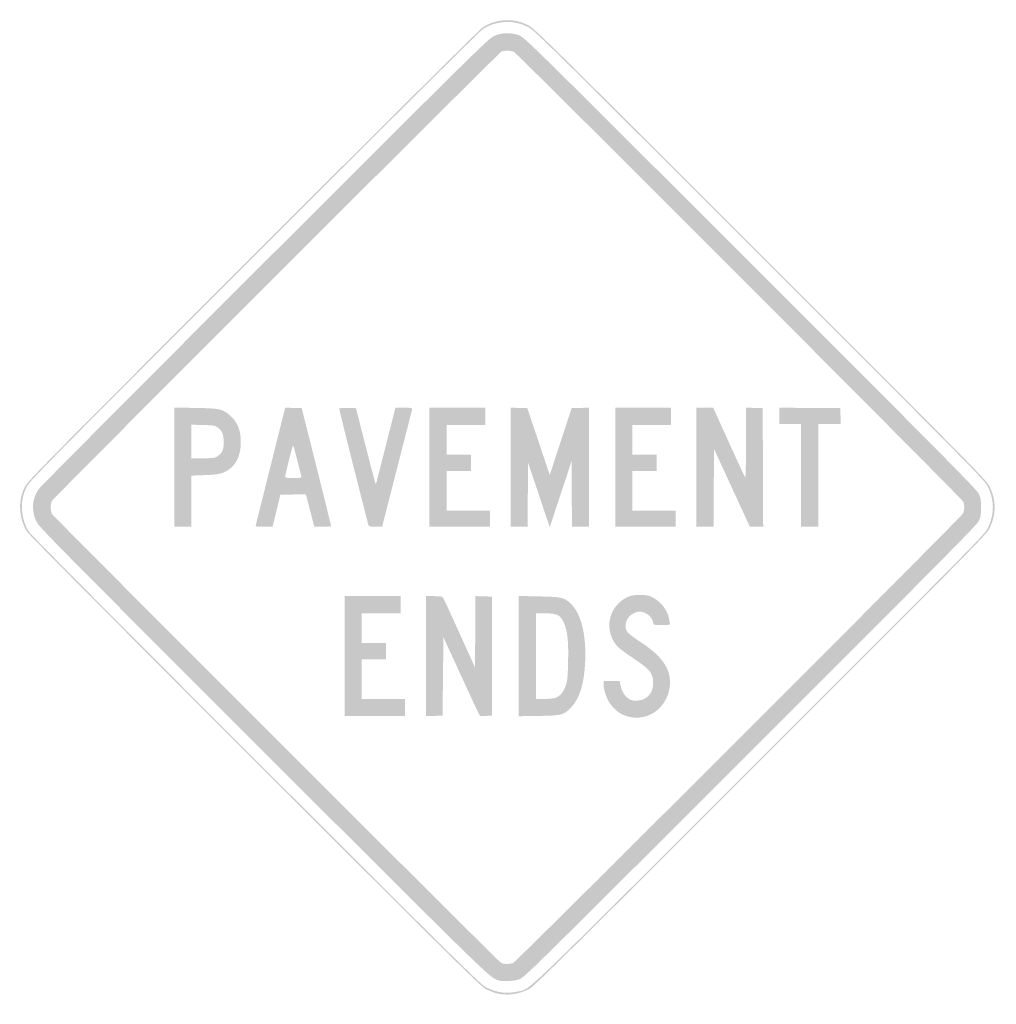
# Model space of a CAD drawing. Header units: inches. Extents: x -25.5 to 25.5, y -26 to 25.5.
import ezdxf

# ---------------------------------------------------------------- set-up
doc = ezdxf.new("R2010")
doc.units = ezdxf.units.IN
doc.header["$MEASUREMENT"] = 0

msp = doc.modelspace()

# ---------------------------------------------------------------- hatches: boundary and pattern name
h = msp.add_hatch(color=7)
edge = h.paths.add_edge_path()
edge.add_spline(control_points=[(-0.576, -25.383), (-0.711, -25.347), (-0.955, -25.251), (-1.117, -25.17), (-1.384, -25.038), (-2.554, -23.883), (-13.154, -13.289), (-19.78, -6.667), (-24.968, -1.445), (-25.062, -1.304), (-25.294, -0.958), (-25.415, -0.586), (-25.444, -0.136), (-25.472, 0.31), (-25.411, 0.622), (-25.21, 1.06), (-25.076, 1.349), (-24.429, 2.006), (-13.311, 13.13), (-6.67, 19.776), (-1.445, 24.968), (-1.304, 25.062), (-0.966, 25.288), (-0.59, 25.414), (-0.165, 25.443), (0.282, 25.474), (0.638, 25.4), (1.072, 25.188), (1.401, 25.026), (1.838, 24.596), (13.217, 13.217), (24.819, 1.616), (25.024, 1.407), (25.191, 1.06), (25.527, 0.363), (25.527, -0.348), (25.19, -1.06), (25.024, -1.409), (24.884, -1.551), (13.218, -13.215), (2.915, -23.515), (1.376, -25.035), (1.126, -25.164), (0.593, -25.439), (-0.057, -25.523), (-0.576, -25.383)], knot_values=[0, 0, 0, 0, 1, 1, 1, 2, 2, 2, 3, 3, 3, 4, 4, 4, 5, 5, 5, 6, 6, 6, 7, 7, 7, 8, 8, 8, 9, 9, 9, 10, 10, 10, 11, 11, 11, 12, 12, 12, 13, 13, 13, 14, 14, 14, 15, 15, 15, 15], degree=3, periodic=0)
edge = h.paths.add_edge_path(flags=0)
edge.add_spline(control_points=[(0.537, -25.289), (1.248, -25.122), (0.375, -25.959), (13.171, -13.167), (24.79, -1.551), (24.93, -1.409), (25.095, -1.06), (25.432, -0.348), (25.433, 0.363), (25.097, 1.06), (24.93, 1.407), (24.725, 1.615), (13.17, 13.17), (1.836, 24.503), (1.401, 24.932), (1.072, 25.093), (0.638, 25.306), (0.282, 25.38), (-0.165, 25.349), (-0.59, 25.319), (-0.966, 25.194), (-1.304, 24.968), (-1.445, 24.873), (-6.65, 19.702), (-13.264, 13.083), (-24.337, 2.004), (-24.982, 1.349), (-25.115, 1.06), (-25.317, 0.622), (-25.378, 0.31), (-25.35, -0.136), (-25.321, -0.586), (-25.199, -0.958), (-24.968, -1.304), (-24.873, -1.445), (-19.705, -6.647), (-13.107, -13.242), (-2.55, -23.793), (-1.384, -24.944), (-1.117, -25.076), (-0.546, -25.36), (-0.04, -25.425), (0.537, -25.289)], knot_values=[0, 0, 0, 0, 1, 1, 1, 2, 2, 2, 3, 3, 3, 4, 4, 4, 5, 5, 5, 6, 6, 6, 7, 7, 7, 8, 8, 8, 9, 9, 9, 10, 10, 10, 11, 11, 11, 12, 12, 12, 13, 13, 13, 14, 14, 14, 14], degree=3, periodic=0)
h = msp.add_hatch(color=7)
edge = h.paths.add_edge_path()
edge.add_spline(control_points=[(-0.495, -24.705), (-0.912, -24.578), (-1.078, -24.416), (-12.75, -12.747), (-23.808, -1.691), (-24.471, -1.019), (-24.605, -0.73), (-24.871, -0.154), (-24.83, 0.448), (-24.491, 0.942), (-24.401, 1.071), (-19.077, 6.425), (-12.659, 12.838), (-1.472, 24.017), (-0.977, 24.504), (-0.687, 24.63), (-0.29, 24.803), (0.194, 24.813), (0.612, 24.656), (0.887, 24.554), (1.22, 24.226), (12.682, 12.77), (22.661, 2.796), (24.489, 0.949), (24.598, 0.73), (24.711, 0.5), (24.726, 0.418), (24.726, 0), (24.726, -0.418), (24.711, -0.5), (24.598, -0.73), (24.489, -0.949), (22.661, -2.796), (12.682, -12.77), (1.308, -24.138), (0.885, -24.554), (0.622, -24.65), (0.341, -24.753), (-0.245, -24.782), (-0.495, -24.705)], knot_values=[0, 0, 0, 0, 1, 1, 1, 2, 2, 2, 3, 3, 3, 4, 4, 4, 5, 5, 5, 6, 6, 6, 7, 7, 7, 8, 8, 8, 9, 9, 9, 10, 10, 10, 11, 11, 11, 12, 12, 12, 13, 13, 13, 13], degree=3, periodic=0)
edge = h.paths.add_edge_path(flags=0)
edge.add_spline(control_points=[(0.291, -23.805), (0.46, -23.742), (23.688, -0.524), (23.784, -0.323), (23.866, -0.149), (23.875, 0.104), (23.805, 0.291), (23.75, 0.441), (0.544, 23.68), (0.344, 23.787), (0.193, 23.867), (-0.176, 23.876), (-0.321, 23.803), (-0.467, 23.729), (-23.705, 0.498), (-23.787, 0.344), (-23.874, 0.18), (-23.874, -0.18), (-23.787, -0.344), (-23.711, -0.487), (-0.476, -23.721), (-0.33, -23.801), (-0.209, -23.866), (0.121, -23.869), (0.291, -23.805)], knot_values=[0, 0, 0, 0, 1, 1, 1, 2, 2, 2, 3, 3, 3, 4, 4, 4, 5, 5, 5, 6, 6, 6, 7, 7, 7, 8, 8, 8, 8], degree=3, periodic=0)
h = msp.add_hatch(color=7)
edge = h.paths.add_edge_path()
edge.add_line((-17.402, 2.1), (-17.402, 5.213))
edge.add_line((-17.402, 5.213), (-16.284, 5.193))
edge.add_spline(control_points=[(-16.284, 5.193), (-14.993, 5.171), (-14.865, 5.141), (-14.458, 4.771), (-14.12, 4.463), (-13.959, 4.094), (-13.928, 3.559), (-13.879, 2.687), (-14.217, 2.051), (-14.859, 1.809), (-15.06, 1.733), (-15.273, 1.705), (-15.813, 1.684)], knot_values=[0, 0, 0, 0, 1, 1, 1, 2, 2, 2, 3, 3, 3, 4, 4, 4, 4], degree=3, periodic=0)
edge.add_line((-15.813, 1.684), (-16.507, 1.658))
edge.add_line((-16.507, 1.658), (-16.507, 0.323))
edge.add_line((-16.507, 0.323), (-16.507, -1.013))
edge.add_line((-16.507, -1.013), (-16.955, -1.013))
edge.add_line((-16.955, -1.013), (-17.402, -1.013))
edge.add_line((-17.402, -1.013), (-17.402, 2.1))
edge = h.paths.add_edge_path(flags=0)
edge.add_spline(control_points=[(-15.137, 2.674), (-14.885, 2.842), (-14.805, 3.045), (-14.822, 3.47), (-14.837, 3.859), (-14.901, 3.996), (-15.16, 4.189), (-15.272, 4.273), (-15.371, 4.288), (-15.898, 4.301)], knot_values=[0, 0, 0, 0, 1, 1, 1, 2, 2, 2, 3, 3, 3, 3], degree=3, periodic=0)
edge.add_line((-15.898, 4.301), (-16.507, 4.317))
edge.add_line((-16.507, 4.317), (-16.507, 3.442))
edge.add_line((-16.507, 3.442), (-16.507, 2.567))
edge.add_line((-16.507, 2.567), (-15.902, 2.567))
edge.add_spline(control_points=[(-15.902, 2.567), (-15.351, 2.567), (-15.282, 2.576), (-15.137, 2.674)], knot_values=[0, 0, 0, 0, 1, 1, 1, 1], degree=3, periodic=0)
h = msp.add_hatch(color=7)
edge = h.paths.add_edge_path()
edge.add_spline(control_points=[(-13.145, -0.93), (-13.131, -0.885), (-12.8, 0.434), (-12.41, 2.002), (-12.019, 3.569), (-11.678, 4.931), (-11.652, 5.029)], knot_values=[0, 0, 0, 0, 1, 1, 1, 2, 2, 2, 2], degree=3, periodic=0)
edge.add_line((-11.652, 5.029), (-11.605, 5.208))
edge.add_line((-11.605, 5.208), (-11.174, 5.194))
edge.add_line((-11.174, 5.194), (-10.744, 5.181))
edge.add_line((-10.744, 5.181), (-9.977, 2.119))
edge.add_spline(control_points=[(-9.977, 2.119), (-9.555, 0.436), (-9.21, -0.958), (-9.209, -0.977), (-9.208, -0.997), (-9.405, -1.013), (-9.647, -1.013)], knot_values=[0, 0, 0, 0, 1, 1, 1, 2, 2, 2, 2], degree=3, periodic=0)
edge.add_line((-9.647, -1.013), (-10.087, -1.013))
edge.add_line((-10.087, -1.013), (-10.262, -0.341))
edge.add_spline(control_points=[(-10.262, -0.341), (-10.359, 0.028), (-10.458, 0.41), (-10.484, 0.508)], knot_values=[0, 0, 0, 0, 1, 1, 1, 1], degree=3, periodic=0)
edge.add_line((-10.484, 0.508), (-10.53, 0.685))
edge.add_line((-10.53, 0.685), (-11.196, 0.672))
edge.add_line((-11.196, 0.672), (-11.861, 0.659))
edge.add_line((-11.861, 0.659), (-12.019, 0))
edge.add_spline(control_points=[(-12.019, 0), (-12.106, -0.362), (-12.199, -0.738), (-12.225, -0.836)], knot_values=[0, 0, 0, 0, 1, 1, 1, 1], degree=3, periodic=0)
edge.add_line((-12.225, -0.836), (-12.272, -1.013))
edge.add_line((-12.272, -1.013), (-12.721, -1.013))
edge.add_spline(control_points=[(-12.721, -1.013), (-13.127, -1.013), (-13.168, -1.005), (-13.145, -0.93)], knot_values=[0, 0, 0, 0, 1, 1, 1, 1], degree=3, periodic=0)
edge = h.paths.add_edge_path(flags=0)
edge.add_spline(control_points=[(-10.762, 1.587), (-10.762, 1.634), (-10.954, 2.393), (-11.148, 3.108), (-11.199, 3.295), (-11.201, 3.289), (-11.403, 2.496), (-11.515, 2.056), (-11.607, 1.658), (-11.608, 1.613), (-11.609, 1.541), (-11.558, 1.531), (-11.186, 1.531), (-10.889, 1.531), (-10.762, 1.548), (-10.762, 1.587)], knot_values=[0, 0, 0, 0, 1, 1, 1, 2, 2, 2, 3, 3, 3, 4, 4, 4, 5, 5, 5, 5], degree=3, periodic=0)
h = msp.add_hatch(color=7)
edge = h.paths.add_edge_path()
edge.add_spline(control_points=[(-7.253, -0.954), (-7.307, -0.804), (-8.784, 5.074), (-8.784, 5.137), (-8.784, 5.196), (-8.711, 5.205), (-8.348, 5.194)], knot_values=[0, 0, 0, 0, 1, 1, 1, 2, 2, 2, 2], degree=3, periodic=0)
edge.add_line((-8.348, 5.194), (-7.912, 5.181))
edge.add_line((-7.912, 5.181), (-7.41, 3.211))
edge.add_spline(control_points=[(-7.41, 3.211), (-7.134, 2.127), (-6.898, 1.231), (-6.886, 1.219), (-6.875, 1.207), (-6.829, 1.341), (-6.786, 1.517), (-6.742, 1.693), (-6.514, 2.594), (-6.278, 3.52)], knot_values=[0, 0, 0, 0, 1, 1, 1, 2, 2, 2, 3, 3, 3, 3], degree=3, periodic=0)
edge.add_line((-6.278, 3.52), (-5.85, 5.204))
edge.add_line((-5.85, 5.204), (-5.404, 5.204))
edge.add_spline(control_points=[(-5.404, 5.204), (-5.003, 5.204), (-4.96, 5.196), (-4.978, 5.122), (-4.988, 5.076), (-5.346, 3.678), (-5.772, 2.014)], knot_values=[0, 0, 0, 0, 1, 1, 1, 2, 2, 2, 2], degree=3, periodic=0)
edge.add_line((-5.772, 2.014), (-6.546, -1.012))
edge.add_line((-6.546, -1.012), (-6.889, -1.012))
edge.add_spline(control_points=[(-6.889, -1.012), (-7.121, -1.013), (-7.239, -0.994), (-7.253, -0.954)], knot_values=[0, 0, 0, 0, 1, 1, 1, 1], degree=3, periodic=0)
for points in [[(-4.074, 2.096), (-4.074, 5.204), (-2.614, 5.204), (-1.154, 5.204), (-1.154, 4.757), (-1.154, 4.309), (-2.166, 4.309), (-3.179, 4.309), (-3.179, 3.532), (-3.179, 2.755), (-2.543, 2.755), (-1.907, 2.755), (-1.907, 2.331), (-1.907, 1.907), (-2.543, 1.907), (-3.179, 1.907), (-3.179, 0.871), (-3.179, -0.165), (-2.049, -0.165), (-0.918, -0.165), (-0.918, -0.589), (-0.918, -1.013), (-2.496, -1.013), (-4.074, -1.013), (-4.074, 2.096)], [(0.165, 2.098), (0.165, 5.208), (0.6, 5.194), (1.036, 5.181), (1.622, 3.438), (2.208, 1.695), (2.779, 3.438), (3.349, 5.181), (3.806, 5.194), (4.262, 5.208), (4.262, 2.098), (4.262, -1.013), (3.815, -1.013), (3.369, -1.013), (3.356, 0.695), (3.344, 2.402), (2.776, 0.683), (2.208, -1.036), (1.638, 0.659), (1.067, 2.355), (1.063, 0.671), (1.06, -1.013), (0.612, -1.013), (0.165, -1.013), (0.165, 2.098)], [(5.628, 2.096), (5.628, 5.204), (7.088, 5.204), (8.548, 5.204), (8.548, 4.757), (8.548, 4.309), (7.535, 4.309), (6.523, 4.309), (6.523, 3.532), (6.523, 2.755), (7.159, 2.755), (7.795, 2.755), (7.795, 2.331), (7.795, 1.907), (7.159, 1.907), (6.523, 1.907), (6.523, 0.871), (6.523, -0.165), (7.653, -0.165), (8.784, -0.165), (8.784, -0.589), (8.784, -1.013), (7.206, -1.013), (5.628, -1.013), (5.628, 2.096)], [(15.33, 1.672), (15.33, 4.356), (14.765, 4.356), (14.2, 4.356), (14.2, 4.781), (14.2, 5.205), (15.789, 5.193), (17.379, 5.181), (17.392, 4.769), (17.406, 4.356), (16.815, 4.356), (16.225, 4.356), (16.225, 1.672), (16.225, -1.013), (15.777, -1.013), (15.33, -1.013), (15.33, 1.672)], [(-8.501, -7.771), (-8.501, -4.639), (-7.041, -4.639), (-5.581, -4.639), (-5.581, -5.086), (-5.581, -5.534), (-6.594, -5.534), (-7.606, -5.534), (-7.606, -6.311), (-7.606, -7.088), (-6.97, -7.088), (-6.335, -7.088), (-6.335, -7.512), (-6.335, -7.936), (-6.97, -7.936), (-7.606, -7.936), (-7.606, -8.972), (-7.606, -10.008), (-6.476, -10.008), (-5.345, -10.008), (-5.345, -10.456), (-5.345, -10.903), (-6.923, -10.903), (-8.501, -10.903), (-8.501, -7.771)]]:
    msp.add_hatch(color=7).paths.add_polyline_path(points)
h = msp.add_hatch(color=7)
edge = h.paths.add_edge_path()
edge.add_line((9.867, 2.096), (9.867, 5.204))
edge.add_line((9.867, 5.204), (10.305, 5.204))
edge.add_line((10.305, 5.204), (10.743, 5.204))
edge.add_line((10.743, 5.204), (11.559, 3.403))
edge.add_spline(control_points=[(11.559, 3.403), (12.008, 2.412), (12.394, 1.581), (12.416, 1.557), (12.439, 1.531), (12.457, 2.307), (12.457, 3.36)], knot_values=[0, 0, 0, 0, 1, 1, 1, 2, 2, 2, 2], degree=3, periodic=0)
edge.add_line((12.457, 3.36), (12.457, 5.208))
edge.add_line((12.457, 5.208), (12.893, 5.194))
edge.add_line((12.893, 5.194), (13.328, 5.181))
edge.add_line((13.328, 5.181), (13.341, 2.084))
edge.add_line((13.341, 2.084), (13.353, -1.013))
edge.add_line((13.353, -1.013), (13.005, -1.013))
edge.add_line((13.005, -1.013), (12.657, -1.013))
edge.add_line((12.657, -1.013), (11.721, 1.02))
edge.add_line((11.721, 1.02), (10.785, 3.053))
edge.add_line((10.785, 3.053), (10.773, 1.02))
edge.add_line((10.773, 1.02), (10.761, -1.013))
edge.add_line((10.761, -1.013), (10.314, -1.013))
edge.add_line((10.314, -1.013), (9.867, -1.013))
edge.add_line((9.867, -1.013), (9.867, 2.096))
h = msp.add_hatch(color=7)
edge = h.paths.add_edge_path()
edge.add_line((0.589, -7.77), (0.589, -4.629))
edge.add_line((0.589, -4.629), (1.637, -4.652))
edge.add_spline(control_points=[(1.637, -4.652), (2.831, -4.678), (2.94, -4.701), (3.282, -5.009), (3.839, -5.51), (4.126, -6.658), (4.056, -8.101), (4.002, -9.219), (3.772, -9.969), (3.343, -10.428), (2.949, -10.849), (2.848, -10.877), (1.637, -10.895)], knot_values=[0, 0, 0, 0, 1, 1, 1, 2, 2, 2, 3, 3, 3, 4, 4, 4, 4], degree=3, periodic=0)
edge.add_line((1.637, -10.895), (0.589, -10.911))
edge.add_line((0.589, -10.911), (0.589, -7.77))
edge = h.paths.add_edge_path(flags=0)
edge.add_spline(control_points=[(2.47, -9.962), (2.726, -9.888), (2.933, -9.651), (3.046, -9.303), (3.13, -9.043), (3.149, -8.846), (3.167, -8.03), (3.192, -6.926), (3.128, -6.403), (2.917, -5.972), (2.744, -5.617), (2.565, -5.536), (1.943, -5.535)], knot_values=[0, 0, 0, 0, 1, 1, 1, 2, 2, 2, 3, 3, 3, 4, 4, 4, 4], degree=3, periodic=0)
edge.add_line((1.943, -5.535), (1.484, -5.534))
edge.add_line((1.484, -5.534), (1.484, -7.771))
edge.add_line((1.484, -7.771), (1.484, -10.008))
edge.add_line((1.484, -10.008), (1.896, -10.008))
edge.add_spline(control_points=[(1.896, -10.008), (2.123, -10.008), (2.381, -9.987), (2.47, -9.962)], knot_values=[0, 0, 0, 0, 1, 1, 1, 1], degree=3, periodic=0)
h = msp.add_hatch(color=7)
edge = h.paths.add_edge_path()
edge.add_spline(control_points=[(6.291, -10.925), (5.9, -10.816), (5.659, -10.644), (5.378, -10.276), (5.19, -10.029), (5.016, -9.536), (5.016, -9.25)], knot_values=[0, 0, 0, 0, 1, 1, 1, 2, 2, 2, 2], degree=3, periodic=0)
edge.add_line((5.016, -9.25), (5.016, -9.066))
edge.add_line((5.016, -9.066), (5.436, -9.066))
edge.add_line((5.436, -9.066), (5.857, -9.066))
edge.add_line((5.857, -9.066), (5.91, -9.322))
edge.add_spline(control_points=[(5.91, -9.322), (5.973, -9.627), (6.112, -9.847), (6.336, -9.999), (6.474, -10.093), (6.544, -10.108), (6.788, -10.093), (7.291, -10.062), (7.606, -9.711), (7.606, -9.184), (7.606, -8.66), (7.45, -8.465), (6.55, -7.868), (6.18, -7.623), (5.807, -7.342), (5.722, -7.245), (5.3, -6.765), (5.197, -6.074), (5.461, -5.497), (5.631, -5.123), (5.996, -4.777), (6.346, -4.655), (6.694, -4.535), (7.232, -4.543), (7.52, -4.673), (7.967, -4.874), (8.355, -5.353), (8.431, -5.796), (8.448, -5.898), (8.472, -6.018), (8.485, -6.064), (8.505, -6.138), (8.463, -6.146), (8.057, -6.146), (7.621, -6.146), (7.606, -6.143), (7.606, -6.04), (7.606, -5.86), (7.428, -5.628), (7.217, -5.532), (6.957, -5.414), (6.824, -5.417), (6.568, -5.546), (6.173, -5.745), (6.034, -6.274), (6.302, -6.563), (6.359, -6.625), (6.67, -6.85), (6.994, -7.064), (8.181, -7.849), (8.614, -8.565), (8.455, -9.477), (8.271, -10.537), (7.277, -11.202), (6.291, -10.925)], knot_values=[0, 0, 0, 0, 1, 1, 1, 2, 2, 2, 3, 3, 3, 4, 4, 4, 5, 5, 5, 6, 6, 6, 7, 7, 7, 8, 8, 8, 9, 9, 9, 10, 10, 10, 11, 11, 11, 12, 12, 12, 13, 13, 13, 14, 14, 14, 15, 15, 15, 16, 16, 16, 17, 17, 17, 18, 18, 18, 18], degree=3, periodic=0)
h = msp.add_hatch(color=7)
edge = h.paths.add_edge_path()
edge.add_line((-4.262, -7.773), (-4.262, -4.639))
edge.add_line((-4.262, -4.639), (-3.839, -4.639))
edge.add_spline(control_points=[(-3.839, -4.639), (-3.452, -4.639), (-3.411, -4.648), (-3.35, -4.745), (-3.314, -4.803), (-2.927, -5.641), (-2.49, -6.607)], knot_values=[0, 0, 0, 0, 1, 1, 1, 2, 2, 2, 2], degree=3, periodic=0)
edge.add_line((-2.49, -6.607), (-1.695, -8.363))
edge.add_line((-1.695, -8.363), (-1.683, -6.499))
edge.add_line((-1.683, -6.499), (-1.671, -4.636))
edge.add_line((-1.671, -4.636), (-1.236, -4.649))
edge.add_line((-1.236, -4.649), (-0.801, -4.663))
edge.add_line((-0.801, -4.663), (-0.801, -7.771))
edge.add_line((-0.801, -7.771), (-0.801, -10.879))
edge.add_line((-0.801, -10.879), (-1.117, -10.893))
edge.add_line((-1.117, -10.893), (-1.433, -10.907))
edge.add_line((-1.433, -10.907), (-1.569, -10.634))
edge.add_spline(control_points=[(-1.569, -10.634), (-1.643, -10.484), (-2.073, -9.557), (-2.524, -8.574)], knot_values=[0, 0, 0, 0, 1, 1, 1, 1], degree=3, periodic=0)
edge.add_line((-2.524, -8.574), (-3.344, -6.786))
edge.add_line((-3.344, -6.786), (-3.367, -8.833))
edge.add_line((-3.367, -8.833), (-3.391, -10.879))
edge.add_line((-3.391, -10.879), (-3.827, -10.893))
edge.add_line((-3.827, -10.893), (-4.262, -10.906))
edge.add_line((-4.262, -10.906), (-4.262, -7.773))

doc.saveas('drawing.dxf')
